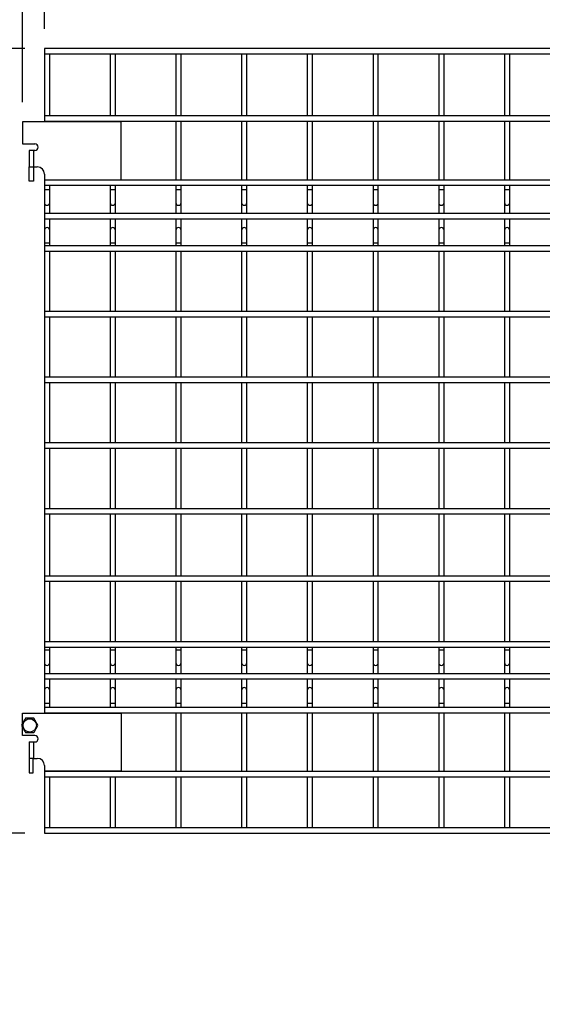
# Model space of a CAD drawing. Header units: inches. Extents: x 0.2 to 10.7, y 0.2 to 8.1.
# Tile 3 of 18: x 1.6 to 2.9, y 2.2 to 4.7. Entities that reach past the tile are written whole.
import ezdxf

# ---------------------------------------------------------------- set-up
doc = ezdxf.new("R2010")
doc.units = ezdxf.units.IN
doc.header["$MEASUREMENT"] = 0
doc.layers.add('DIMENSIONS', color=140, linetype='Continuous', lineweight=25)
doc.styles.add('SLDTEXTSTYLE0', font='TXT', dxfattribs={"width": 0.7})
doc.dimstyles.new('SLDDIMSTYLE0', dxfattribs={"dimtxt": 0.084961, "dimasz": 0.13, "dimexe": 0, "dimexo": 0.0625, "dimgap": 0.02124, "dimtad": 0, "dimtih": 1, "dimtoh": 1, "dimlfac": 12, "dimrnd": 1e-09, "dimzin": 12, "dimdsep": 46, "dimtxsty": 'SLDTEXTSTYLE0', "dimsah": 1, "dimcen": 0.09, "dimadec": 0, "dimazin": 3, "dimtfac": 1, "dimtofl": 0, "dimtmove": 0, "dimatfit": 3, "dimfxl": 0, "dimfrac": 2, "dimtolj": 1, "dimtzin": 12, "dimarcsym": 0})
doc.dimstyles.new('SLDDIMSTYLE1', dxfattribs={"dimtxt": 0.084961, "dimasz": 0.13, "dimexe": 0, "dimexo": 0.0625, "dimgap": 0.02124, "dimtad": 0, "dimtih": 1, "dimtoh": 1, "dimlfac": 12, "dimrnd": 1e-09, "dimzin": 12, "dimdsep": 46, "dimtxsty": 'SLDTEXTSTYLE0', "dimsah": 1, "dimcen": 0.09, "dimadec": 0, "dimazin": 3, "dimtfac": 1, "dimtmove": 0, "dimatfit": 0, "dimfxl": 0, "dimfrac": 2, "dimtolj": 1, "dimtzin": 12, "dimarcsym": 0})

# ---------------------------------------------------------------- blocks, each defined once
blk = doc.blocks.new('_D')
at = {"layer": 'DIMENSIONS'}
for p, q in [((1.6236, 4.6966), (1.6236, 5.1535)), ((4.9494, 4.6966), (4.9494, 5.1535)), ((1.6236, 5.0285), (2.9525, 5.0285)), ((3.0676, 5.0285), (3.0391, 5.0285)), ((3.0391, 5.0285), (3.0391, 4.8935)), ((3.4614, 5.0285), (3.49, 5.0285)), ((3.49, 5.0285), (3.49, 4.8935)), ((4.9494, 5.0285), (3.5766, 5.0285)), ((3.0391, 4.8935), (3.0676, 4.8935)), ((3.49, 4.8935), (3.4614, 4.8935))]:
    blk.add_line(p, q, dxfattribs=at)
for points in [[(1.6236, 5.0285), (1.7536, 5.0085), (1.7536, 5.0485)], [(4.9494, 5.0285), (4.8194, 5.0485), (4.8194, 5.0085)]]:
    blk.add_solid(points, dxfattribs=at)
at = {"layer": 'DIMENSIONS', "char_height": 0.08333, "attachment_point": 1, "style": 'SLDTEXTSTYLE0'}
for s, insert in [('39.91', (3.1029, 5.1549)), ('1013.7', (3.0676, 5.0009))]:
    blk.add_mtext(s, dxfattribs=dict(at, insert=insert))
blk = doc.blocks.new('_D_1')
at = {"layer": 'DIMENSIONS'}
for p, q in [((1.5678, 4.5112), (1.5678, 5.5382)), ((5.0051, 4.5112), (5.0051, 5.5382)), ((1.5678, 5.4132), (2.9525, 5.4132)), ((3.0676, 5.4132), (3.0391, 5.4132)), ((3.0391, 5.4132), (3.0391, 5.2782)), ((3.4614, 5.4132), (3.49, 5.4132)), ((3.49, 5.4132), (3.49, 5.2782)), ((5.0051, 5.4132), (3.5766, 5.4132)), ((3.0391, 5.2782), (3.0676, 5.2782)), ((3.49, 5.2782), (3.4614, 5.2782))]:
    blk.add_line(p, q, dxfattribs=at)
for points in [[(1.5678, 5.4132), (1.6978, 5.3932), (1.6978, 5.4332)], [(5.0051, 5.4132), (4.8751, 5.4332), (4.8751, 5.3932)]]:
    blk.add_solid(points, dxfattribs=at)
at = {"layer": 'DIMENSIONS', "char_height": 0.08333, "attachment_point": 1, "style": 'SLDTEXTSTYLE0'}
for s, insert in [('41.25', (3.1029, 5.5396)), ('1047.7', (3.0676, 5.3856))]:
    blk.add_mtext(s, dxfattribs=dict(at, insert=insert))
blk = doc.blocks.new('_D_2')
at = {"layer": 'DIMENSIONS'}
for p, q in [((1.4299, 2.8101), (1.4299, 3.0601)), ((1.5346, 2.8101), (1.3049, 2.8101)), ((1.5736, 2.6571), (1.3049, 2.6571)), ((1.4299, 2.36), (1.4299, 2.6571)), ((0.9279, 2.36), (0.8994, 2.36)), ((0.8994, 2.36), (0.8994, 2.225)), ((1.1804, 2.36), (1.2089, 2.36)), ((1.2089, 2.36), (1.2089, 2.225)), ((1.3336, 2.36), (1.4299, 2.36)), ((0.8994, 2.225), (0.9279, 2.225)), ((1.2089, 2.225), (1.1804, 2.225))]:
    blk.add_line(p, q, dxfattribs=at)
for points in [[(1.4299, 2.8101), (1.4499, 2.9401), (1.4099, 2.9401)], [(1.4299, 2.6571), (1.4099, 2.5271), (1.4499, 2.5271)]]:
    blk.add_solid(points, dxfattribs=at)
at = {"layer": 'DIMENSIONS', "char_height": 0.08333, "attachment_point": 1, "style": 'SLDTEXTSTYLE0'}
for s, insert in [('1.84', (0.9279, 2.4865)), ('46.7', (0.9279, 2.3324))]:
    blk.add_mtext(s, dxfattribs=dict(at, insert=insert))
blk = doc.blocks.new('_D_3')
at = {"layer": 'DIMENSIONS'}
for p, q in [((1.5346, 4.3101), (0.9449, 4.3101)), ((1.0699, 4.3101), (1.0699, 3.6308)), ((0.9083, 3.4768), (0.8798, 3.4768)), ((0.8798, 3.4768), (0.8798, 3.3417)), ((1.2315, 3.4768), (1.26, 3.4768)), ((1.26, 3.4768), (1.26, 3.3417)), ((0.8798, 3.3417), (0.9083, 3.3417)), ((1.0699, 2.6571), (1.0699, 3.3227)), ((1.26, 3.3417), (1.2315, 3.3417)), ((1.5736, 2.6571), (0.9449, 2.6571))]:
    blk.add_line(p, q, dxfattribs=at)
for points in [[(1.0699, 4.3101), (1.0499, 4.1801), (1.0899, 4.1801)], [(1.0699, 2.6571), (1.0899, 2.7871), (1.0499, 2.7871)]]:
    blk.add_solid(points, dxfattribs=at)
at = {"layer": 'DIMENSIONS', "char_height": 0.08333, "attachment_point": 1, "style": 'SLDTEXTSTYLE0'}
for s, insert in [('19.84', (0.9083, 3.6032)), ('503.9', (0.9083, 3.4491))]:
    blk.add_mtext(s, dxfattribs=dict(at, insert=insert))
blk = doc.blocks.new('_D_4')
at = {"layer": 'DIMENSIONS'}
for p, q in [((1.5736, 4.6466), (0.574, 4.6466)), ((0.699, 4.6466), (0.699, 3.9986)), ((0.5374, 3.8445), (0.5089, 3.8445)), ((0.5089, 3.8445), (0.5089, 3.7095)), ((0.8605, 3.8445), (0.8891, 3.8445)), ((0.8891, 3.8445), (0.8891, 3.7095)), ((0.5089, 3.7095), (0.5374, 3.7095)), ((0.8891, 3.7095), (0.8605, 3.7095)), ((0.699, 2.6571), (0.699, 3.6905)), ((1.5736, 2.6571), (0.574, 2.6571))]:
    blk.add_line(p, q, dxfattribs=at)
for points in [[(0.699, 4.6466), (0.679, 4.5166), (0.719, 4.5166)], [(0.699, 2.6571), (0.719, 2.7871), (0.679, 2.7871)]]:
    blk.add_solid(points, dxfattribs=at)
at = {"layer": 'DIMENSIONS', "char_height": 0.08333, "attachment_point": 1, "style": 'SLDTEXTSTYLE0'}
for s, insert in [('23.88', (0.5374, 3.971)), ('606.4', (0.5374, 3.8169))]:
    blk.add_mtext(s, dxfattribs=dict(at, insert=insert))

msp = doc.modelspace()

# ---------------------------------------------------------------- linework, layer by layer
for p, q in [((4.9494, 4.64664), (1.62356, 4.64664)), ((1.62356, 4.64664), (1.62356, 4.63331)), ((1.62356, 4.63331), (1.62356, 4.47581)), ((1.62356, 4.63331), (4.9494, 4.63331)), ((1.6369, 4.47581), (1.6369, 4.63331)), ((1.79023, 4.63331), (1.79023, 4.47581)), ((1.80356, 4.47581), (1.80356, 4.63331)), ((1.9569, 4.63331), (1.9569, 4.47581)), ((1.97023, 4.47581), (1.97023, 4.63331)), ((2.12356, 4.63331), (2.12356, 4.47581)), ((2.1369, 4.47581), (2.1369, 4.63331)), ((2.29023, 4.63331), (2.29023, 4.47581)), ((2.30356, 4.47581), (2.30356, 4.63331)), ((2.4569, 4.63331), (2.4569, 4.47581)), ((2.47023, 4.47581), (2.47023, 4.63331)), ((2.62356, 4.63331), (2.62356, 4.47581)), ((2.6369, 4.47581), (2.6369, 4.63331)), ((2.79023, 4.63331), (2.79023, 4.47581)), ((2.80356, 4.47581), (2.80356, 4.63331)), ((4.9494, 4.47581), (1.62356, 4.47581)), ((1.62356, 4.47581), (1.62356, 4.46247)), ((1.56781, 4.46122), (1.56781, 4.40497)), ((1.81781, 4.46122), (1.56781, 4.46122)), ((1.62356, 4.46247), (1.62356, 4.46122)), ((1.62356, 4.46247), (4.9494, 4.46247)), ((1.6369, 4.46122), (1.6369, 4.46247)), ((1.79023, 4.46247), (1.79023, 4.46122)), ((1.80356, 4.46122), (1.80356, 4.46247)), ((1.81781, 4.31414), (1.81781, 4.46122)), ((1.9569, 4.46247), (1.9569, 4.31331)), ((1.97023, 4.31331), (1.97023, 4.46247)), ((2.12356, 4.46247), (2.12356, 4.31331)), ((2.1369, 4.31331), (2.1369, 4.46247)), ((2.29023, 4.46247), (2.29023, 4.31331)), ((2.30356, 4.31331), (2.30356, 4.46247)), ((2.4569, 4.46247), (2.4569, 4.31331)), ((2.47023, 4.31331), (2.47023, 4.46247)), ((2.62356, 4.46247), (2.62356, 4.31331)), ((2.6369, 4.31331), (2.6369, 4.46247)), ((2.79023, 4.46247), (2.79023, 4.31331)), ((2.80356, 4.31331), (2.80356, 4.46247)), ((1.56781, 4.40497), (1.5994, 4.40497)), ((1.58465, 4.38831), (1.58465, 4.34664)), ((1.59581, 4.38831), (1.58465, 4.38831)), ((1.59581, 4.38831), (1.59581, 4.34664)), ((1.5994, 4.38831), (1.59581, 4.38831)), ((1.58465, 4.34664), (1.59581, 4.34664)), ((1.58465, 4.31014), (1.58465, 4.34664)), ((1.59581, 4.34664), (1.6054, 4.34664)), ((1.59581, 4.34664), (1.59581, 4.31014)), ((1.62356, 4.32847), (1.62356, 4.31414)), ((1.59581, 4.31014), (1.58465, 4.31014)), ((1.62356, 4.31414), (1.62356, 4.31331)), ((1.62356, 4.31414), (1.81781, 4.31414)), ((4.9494, 4.31331), (1.62356, 4.31331)), ((1.62356, 4.31331), (1.62356, 4.29997)), ((1.62356, 4.29997), (1.62356, 4.28889)), ((1.62356, 4.29997), (4.9494, 4.29997)), ((1.6369, 4.31331), (1.6369, 4.31414)), ((1.6369, 4.28889), (1.6369, 4.29997)), ((1.79023, 4.31414), (1.79023, 4.31331)), ((1.79023, 4.29997), (1.79023, 4.28889)), ((1.80356, 4.31331), (1.80356, 4.31414)), ((1.80356, 4.28889), (1.80356, 4.29997)), ((1.9569, 4.29997), (1.9569, 4.28889)), ((1.97023, 4.28889), (1.97023, 4.29997)), ((2.12356, 4.29997), (2.12356, 4.28889)), ((2.1369, 4.28889), (2.1369, 4.29997)), ((2.29023, 4.29997), (2.29023, 4.28889)), ((2.30356, 4.28889), (2.30356, 4.29997)), ((2.4569, 4.29997), (2.4569, 4.28889)), ((2.47023, 4.28889), (2.47023, 4.29997)), ((2.62356, 4.29997), (2.62356, 4.28889)), ((2.6369, 4.28889), (2.6369, 4.29997)), ((2.79023, 4.29997), (2.79023, 4.28889)), ((2.80356, 4.28889), (2.80356, 4.29997)), ((1.62356, 4.28889), (1.62356, 4.25601)), ((1.63023, 4.28889), (1.62356, 4.28889)), ((1.6369, 4.28889), (1.63023, 4.28889)), ((1.6369, 4.25601), (1.6369, 4.28889)), ((1.79023, 4.28889), (1.79023, 4.25601)), ((1.7969, 4.28889), (1.79023, 4.28889)), ((1.80356, 4.28889), (1.7969, 4.28889)), ((1.80356, 4.25601), (1.80356, 4.28889)), ((1.9569, 4.28889), (1.9569, 4.25601)), ((1.96356, 4.28889), (1.9569, 4.28889)), ((1.97023, 4.28889), (1.96356, 4.28889)), ((1.97023, 4.25601), (1.97023, 4.28889)), ((2.12356, 4.28889), (2.12356, 4.25601)), ((2.13023, 4.28889), (2.12356, 4.28889)), ((2.1369, 4.28889), (2.13023, 4.28889)), ((2.1369, 4.25601), (2.1369, 4.28889)), ((2.29023, 4.28889), (2.29023, 4.25601)), ((2.2969, 4.28889), (2.29023, 4.28889)), ((2.30356, 4.28889), (2.2969, 4.28889)), ((2.30356, 4.25601), (2.30356, 4.28889)), ((2.4569, 4.28889), (2.4569, 4.25601)), ((2.46356, 4.28889), (2.4569, 4.28889)), ((2.47023, 4.28889), (2.46356, 4.28889)), ((2.47023, 4.25601), (2.47023, 4.28889)), ((2.62356, 4.28889), (2.62356, 4.25601)), ((2.63023, 4.28889), (2.62356, 4.28889)), ((2.6369, 4.28889), (2.63023, 4.28889)), ((2.6369, 4.25601), (2.6369, 4.28889)), ((2.79023, 4.28889), (2.79023, 4.25601)), ((2.7969, 4.28889), (2.79023, 4.28889)), ((2.80356, 4.28889), (2.7969, 4.28889)), ((2.80356, 4.25601), (2.80356, 4.28889)), ((1.62356, 4.25601), (1.62356, 4.22816)), ((1.6369, 4.22816), (1.6369, 4.25601)), ((1.79023, 4.25601), (1.79023, 4.22816)), ((1.80356, 4.22816), (1.80356, 4.25601)), ((1.9569, 4.25601), (1.9569, 4.22816)), ((1.97023, 4.22816), (1.97023, 4.25601)), ((2.12356, 4.25601), (2.12356, 4.22816)), ((2.1369, 4.22816), (2.1369, 4.25601)), ((2.29023, 4.25601), (2.29023, 4.22816)), ((2.30356, 4.22816), (2.30356, 4.25601)), ((2.4569, 4.25601), (2.4569, 4.22816)), ((2.47023, 4.22816), (2.47023, 4.25601)), ((2.62356, 4.25601), (2.62356, 4.22816)), ((2.6369, 4.22816), (2.6369, 4.25601)), ((2.79023, 4.25601), (2.79023, 4.22816)), ((2.80356, 4.22816), (2.80356, 4.25601)), ((4.9494, 4.22816), (1.62356, 4.22816)), ((1.62356, 4.22816), (1.62356, 4.21482)), ((1.62356, 4.21482), (1.62356, 4.18635)), ((1.62356, 4.21482), (4.9494, 4.21482)), ((1.6369, 4.18635), (1.6369, 4.21482)), ((1.79023, 4.21482), (1.79023, 4.18635)), ((1.80356, 4.18635), (1.80356, 4.21482)), ((1.9569, 4.21482), (1.9569, 4.18635)), ((1.97023, 4.18635), (1.97023, 4.21482)), ((2.12356, 4.21482), (2.12356, 4.18635)), ((2.1369, 4.18635), (2.1369, 4.21482)), ((2.29023, 4.21482), (2.29023, 4.18635)), ((2.30356, 4.18635), (2.30356, 4.21482)), ((2.4569, 4.21482), (2.4569, 4.18635)), ((2.47023, 4.18635), (2.47023, 4.21482)), ((2.62356, 4.21482), (2.62356, 4.18635)), ((2.6369, 4.18635), (2.6369, 4.21482)), ((2.79023, 4.21482), (2.79023, 4.18635)), ((2.80356, 4.18635), (2.80356, 4.21482)), ((1.62356, 4.18635), (1.62356, 4.15347)), ((1.6369, 4.15347), (1.6369, 4.18635)), ((1.79023, 4.18635), (1.79023, 4.15347)), ((1.80356, 4.15347), (1.80356, 4.18635)), ((1.9569, 4.18635), (1.9569, 4.15347)), ((1.97023, 4.15347), (1.97023, 4.18635)), ((2.12356, 4.18635), (2.12356, 4.15347)), ((2.1369, 4.15347), (2.1369, 4.18635)), ((2.29023, 4.18635), (2.29023, 4.15347)), ((2.30356, 4.15347), (2.30356, 4.18635)), ((2.4569, 4.18635), (2.4569, 4.15347)), ((2.47023, 4.15347), (2.47023, 4.18635)), ((2.62356, 4.18635), (2.62356, 4.15347)), ((2.6369, 4.15347), (2.6369, 4.18635)), ((2.79023, 4.18635), (2.79023, 4.15347)), ((2.80356, 4.15347), (2.80356, 4.18635)), ((1.62356, 4.15347), (1.62356, 4.14664)), ((1.6369, 4.15347), (1.62356, 4.15347)), ((4.9494, 4.14664), (1.62356, 4.14664)), ((1.62356, 4.14664), (1.62356, 4.13331)), ((1.6369, 4.14664), (1.6369, 4.15347)), ((1.79023, 4.15347), (1.79023, 4.14664)), ((1.80356, 4.15347), (1.79023, 4.15347)), ((1.80356, 4.14664), (1.80356, 4.15347)), ((1.9569, 4.15347), (1.9569, 4.14664)), ((1.97023, 4.15347), (1.9569, 4.15347)), ((1.97023, 4.14664), (1.97023, 4.15347)), ((2.12356, 4.15347), (2.12356, 4.14664)), ((2.1369, 4.15347), (2.12356, 4.15347)), ((2.1369, 4.14664), (2.1369, 4.15347)), ((2.29023, 4.15347), (2.29023, 4.14664)), ((2.30356, 4.15347), (2.29023, 4.15347)), ((2.30356, 4.14664), (2.30356, 4.15347)), ((2.4569, 4.15347), (2.4569, 4.14664)), ((2.47023, 4.15347), (2.4569, 4.15347)), ((2.47023, 4.14664), (2.47023, 4.15347)), ((2.62356, 4.15347), (2.62356, 4.14664)), ((2.6369, 4.15347), (2.62356, 4.15347)), ((2.6369, 4.14664), (2.6369, 4.15347)), ((2.79023, 4.15347), (2.79023, 4.14664)), ((2.80356, 4.15347), (2.79023, 4.15347)), ((2.80356, 4.14664), (2.80356, 4.15347)), ((1.62356, 4.13331), (1.62356, 3.97997)), ((1.62356, 4.13331), (4.9494, 4.13331)), ((1.6369, 3.97997), (1.6369, 4.13331)), ((1.79023, 4.13331), (1.79023, 3.97997)), ((1.80356, 3.97997), (1.80356, 4.13331)), ((1.9569, 4.13331), (1.9569, 3.97997)), ((1.97023, 3.97997), (1.97023, 4.13331)), ((2.12356, 4.13331), (2.12356, 3.97997)), ((2.1369, 3.97997), (2.1369, 4.13331)), ((2.29023, 4.13331), (2.29023, 3.97997)), ((2.30356, 3.97997), (2.30356, 4.13331)), ((2.4569, 4.13331), (2.4569, 3.97997)), ((2.47023, 3.97997), (2.47023, 4.13331)), ((2.62356, 4.13331), (2.62356, 3.97997)), ((2.6369, 3.97997), (2.6369, 4.13331)), ((2.79023, 4.13331), (2.79023, 3.97997)), ((2.80356, 3.97997), (2.80356, 4.13331)), ((4.9494, 3.97997), (1.62356, 3.97997)), ((1.62356, 3.97997), (1.62356, 3.96664)), ((1.62356, 3.96664), (1.62356, 3.81331)), ((1.62356, 3.96664), (4.9494, 3.96664)), ((1.6369, 3.81331), (1.6369, 3.96664)), ((1.79023, 3.96664), (1.79023, 3.81331)), ((1.80356, 3.81331), (1.80356, 3.96664)), ((1.9569, 3.96664), (1.9569, 3.81331)), ((1.97023, 3.81331), (1.97023, 3.96664)), ((2.12356, 3.96664), (2.12356, 3.81331)), ((2.1369, 3.81331), (2.1369, 3.96664)), ((2.29023, 3.96664), (2.29023, 3.81331)), ((2.30356, 3.81331), (2.30356, 3.96664)), ((2.4569, 3.96664), (2.4569, 3.81331)), ((2.47023, 3.81331), (2.47023, 3.96664)), ((2.62356, 3.96664), (2.62356, 3.81331)), ((2.6369, 3.81331), (2.6369, 3.96664)), ((2.79023, 3.96664), (2.79023, 3.81331)), ((2.80356, 3.81331), (2.80356, 3.96664)), ((4.9494, 3.81331), (1.62356, 3.81331)), ((1.62356, 3.81331), (1.62356, 3.79997)), ((1.62356, 3.79997), (1.62356, 3.64664)), ((1.62356, 3.79997), (4.9494, 3.79997)), ((1.6369, 3.64664), (1.6369, 3.79997)), ((1.79023, 3.79997), (1.79023, 3.64664)), ((1.80356, 3.64664), (1.80356, 3.79997)), ((1.9569, 3.79997), (1.9569, 3.64664)), ((1.97023, 3.64664), (1.97023, 3.79997)), ((2.12356, 3.79997), (2.12356, 3.64664)), ((2.1369, 3.64664), (2.1369, 3.79997)), ((2.29023, 3.79997), (2.29023, 3.64664)), ((2.30356, 3.64664), (2.30356, 3.79997)), ((2.4569, 3.79997), (2.4569, 3.64664)), ((2.47023, 3.64664), (2.47023, 3.79997)), ((2.62356, 3.79997), (2.62356, 3.64664)), ((2.6369, 3.64664), (2.6369, 3.79997)), ((2.79023, 3.79997), (2.79023, 3.64664)), ((2.80356, 3.64664), (2.80356, 3.79997)), ((4.9494, 3.64664), (1.62356, 3.64664)), ((1.62356, 3.64664), (1.62356, 3.63331)), ((1.62356, 3.63331), (1.62356, 3.47997)), ((1.62356, 3.63331), (4.9494, 3.63331)), ((1.6369, 3.47997), (1.6369, 3.63331)), ((1.79023, 3.63331), (1.79023, 3.47997)), ((1.80356, 3.47997), (1.80356, 3.63331)), ((1.9569, 3.63331), (1.9569, 3.47997)), ((1.97023, 3.47997), (1.97023, 3.63331)), ((2.12356, 3.63331), (2.12356, 3.47997)), ((2.1369, 3.47997), (2.1369, 3.63331)), ((2.29023, 3.63331), (2.29023, 3.47997)), ((2.30356, 3.47997), (2.30356, 3.63331)), ((2.4569, 3.63331), (2.4569, 3.47997)), ((2.47023, 3.47997), (2.47023, 3.63331)), ((2.62356, 3.63331), (2.62356, 3.47997)), ((2.6369, 3.47997), (2.6369, 3.63331)), ((2.79023, 3.63331), (2.79023, 3.47997)), ((2.80356, 3.47997), (2.80356, 3.63331)), ((4.9494, 3.47997), (1.62356, 3.47997)), ((1.62356, 3.47997), (1.62356, 3.46664)), ((1.62356, 3.46664), (1.62356, 3.30914)), ((1.62356, 3.46664), (4.9494, 3.46664)), ((1.6369, 3.30914), (1.6369, 3.46664)), ((1.79023, 3.46664), (1.79023, 3.30914)), ((1.80356, 3.30914), (1.80356, 3.46664)), ((1.9569, 3.46664), (1.9569, 3.30914)), ((1.97023, 3.30914), (1.97023, 3.46664)), ((2.12356, 3.46664), (2.12356, 3.30914)), ((2.1369, 3.30914), (2.1369, 3.46664)), ((2.29023, 3.46664), (2.29023, 3.30914)), ((2.30356, 3.30914), (2.30356, 3.46664)), ((2.4569, 3.46664), (2.4569, 3.30914)), ((2.47023, 3.30914), (2.47023, 3.46664)), ((2.62356, 3.46664), (2.62356, 3.30914)), ((2.6369, 3.30914), (2.6369, 3.46664)), ((2.79023, 3.46664), (2.79023, 3.30914)), ((2.80356, 3.30914), (2.80356, 3.46664)), ((4.9494, 3.30914), (1.62356, 3.30914)), ((1.62356, 3.30914), (1.62356, 3.29581)), ((1.62356, 3.29581), (1.62356, 3.14247)), ((1.62356, 3.29581), (4.9494, 3.29581)), ((1.6369, 3.14247), (1.6369, 3.29581)), ((1.79023, 3.29581), (1.79023, 3.14247)), ((1.80356, 3.14247), (1.80356, 3.29581)), ((1.9569, 3.29581), (1.9569, 3.14247)), ((1.97023, 3.14247), (1.97023, 3.29581)), ((2.12356, 3.29581), (2.12356, 3.14247)), ((2.1369, 3.14247), (2.1369, 3.29581)), ((2.29023, 3.29581), (2.29023, 3.14247)), ((2.30356, 3.14247), (2.30356, 3.29581)), ((2.4569, 3.29581), (2.4569, 3.14247)), ((2.47023, 3.14247), (2.47023, 3.29581)), ((2.62356, 3.29581), (2.62356, 3.14247)), ((2.6369, 3.14247), (2.6369, 3.29581)), ((2.79023, 3.29581), (2.79023, 3.14247)), ((2.80356, 3.14247), (2.80356, 3.29581)), ((4.9494, 3.14247), (1.62356, 3.14247)), ((1.62356, 3.14247), (1.62356, 3.12914)), ((1.62356, 3.12914), (4.9494, 3.12914)), ((1.62356, 3.12914), (1.62356, 3.12222)), ((1.62356, 3.12222), (1.62356, 3.08935)), ((1.62356, 3.12222), (1.6369, 3.12222)), ((1.6369, 3.12222), (1.6369, 3.12914)), ((1.6369, 3.08935), (1.6369, 3.12222)), ((1.79023, 3.12914), (1.79023, 3.12222)), ((1.79023, 3.12222), (1.79023, 3.08935)), ((1.79023, 3.12222), (1.80356, 3.12222)), ((1.80356, 3.12222), (1.80356, 3.12914)), ((1.80356, 3.08935), (1.80356, 3.12222)), ((1.9569, 3.12914), (1.9569, 3.12222)), ((1.9569, 3.12222), (1.9569, 3.08935)), ((1.9569, 3.12222), (1.97023, 3.12222)), ((1.97023, 3.12222), (1.97023, 3.12914)), ((1.97023, 3.08935), (1.97023, 3.12222)), ((2.12356, 3.12914), (2.12356, 3.12222)), ((2.12356, 3.12222), (2.12356, 3.08935)), ((2.12356, 3.12222), (2.1369, 3.12222)), ((2.1369, 3.12222), (2.1369, 3.12914)), ((2.1369, 3.08935), (2.1369, 3.12222)), ((2.29023, 3.12914), (2.29023, 3.12222)), ((2.29023, 3.12222), (2.29023, 3.08935)), ((2.29023, 3.12222), (2.30356, 3.12222)), ((2.30356, 3.12222), (2.30356, 3.12914)), ((2.30356, 3.08935), (2.30356, 3.12222)), ((2.4569, 3.12914), (2.4569, 3.12222)), ((2.4569, 3.12222), (2.4569, 3.08935)), ((2.4569, 3.12222), (2.47023, 3.12222)), ((2.47023, 3.12222), (2.47023, 3.12914)), ((2.47023, 3.08935), (2.47023, 3.12222)), ((2.62356, 3.12914), (2.62356, 3.12222)), ((2.62356, 3.12222), (2.62356, 3.08935)), ((2.62356, 3.12222), (2.6369, 3.12222)), ((2.6369, 3.12222), (2.6369, 3.12914)), ((2.6369, 3.08935), (2.6369, 3.12222)), ((2.79023, 3.12914), (2.79023, 3.12222)), ((2.79023, 3.12222), (2.79023, 3.08935)), ((2.79023, 3.12222), (2.80356, 3.12222)), ((2.80356, 3.12222), (2.80356, 3.12914)), ((2.80356, 3.08935), (2.80356, 3.12222)), ((1.62356, 3.08935), (1.62356, 3.06149)), ((1.6369, 3.06149), (1.6369, 3.08935)), ((1.79023, 3.08935), (1.79023, 3.06149)), ((1.80356, 3.06149), (1.80356, 3.08935)), ((1.9569, 3.08935), (1.9569, 3.06149)), ((1.97023, 3.06149), (1.97023, 3.08935)), ((2.12356, 3.08935), (2.12356, 3.06149)), ((2.1369, 3.06149), (2.1369, 3.08935)), ((2.29023, 3.08935), (2.29023, 3.06149)), ((2.30356, 3.06149), (2.30356, 3.08935)), ((2.4569, 3.08935), (2.4569, 3.06149)), ((2.47023, 3.06149), (2.47023, 3.08935)), ((2.62356, 3.08935), (2.62356, 3.06149)), ((2.6369, 3.06149), (2.6369, 3.08935)), ((2.79023, 3.08935), (2.79023, 3.06149)), ((2.80356, 3.06149), (2.80356, 3.08935)), ((4.9494, 3.06149), (1.62356, 3.06149)), ((1.62356, 3.06149), (1.62356, 3.04816)), ((1.62356, 3.04816), (1.62356, 3.01968)), ((1.62356, 3.04816), (4.9494, 3.04816)), ((1.6369, 3.01968), (1.6369, 3.04816)), ((1.79023, 3.04816), (1.79023, 3.01968)), ((1.80356, 3.01968), (1.80356, 3.04816)), ((1.9569, 3.04816), (1.9569, 3.01968)), ((1.97023, 3.01968), (1.97023, 3.04816)), ((2.12356, 3.04816), (2.12356, 3.01968)), ((2.1369, 3.01968), (2.1369, 3.04816)), ((2.29023, 3.04816), (2.29023, 3.01968)), ((2.30356, 3.01968), (2.30356, 3.04816)), ((2.4569, 3.04816), (2.4569, 3.01968)), ((2.47023, 3.01968), (2.47023, 3.04816)), ((2.62356, 3.04816), (2.62356, 3.01968)), ((2.6369, 3.01968), (2.6369, 3.04816)), ((2.79023, 3.04816), (2.79023, 3.01968)), ((2.80356, 3.01968), (2.80356, 3.04816)), ((1.62356, 3.01968), (1.62356, 2.98681)), ((1.6369, 2.98681), (1.6369, 3.01968)), ((1.79023, 3.01968), (1.79023, 2.98681)), ((1.80356, 2.98681), (1.80356, 3.01968)), ((1.9569, 3.01968), (1.9569, 2.98681)), ((1.97023, 2.98681), (1.97023, 3.01968)), ((2.12356, 3.01968), (2.12356, 2.98681)), ((2.1369, 2.98681), (2.1369, 3.01968)), ((2.29023, 3.01968), (2.29023, 2.98681)), ((2.30356, 2.98681), (2.30356, 3.01968)), ((2.4569, 3.01968), (2.4569, 2.98681)), ((2.47023, 2.98681), (2.47023, 3.01968)), ((2.62356, 3.01968), (2.62356, 2.98681)), ((2.6369, 2.98681), (2.6369, 3.01968)), ((2.79023, 3.01968), (2.79023, 2.98681)), ((2.80356, 2.98681), (2.80356, 3.01968)), ((1.62356, 2.98681), (1.62356, 2.97581)), ((1.62356, 2.98681), (1.63023, 2.98681)), ((4.9494, 2.97581), (1.62356, 2.97581)), ((1.62356, 2.97581), (1.62356, 2.96247)), ((1.63023, 2.98681), (1.6369, 2.98681)), ((1.6369, 2.97581), (1.6369, 2.98681)), ((1.79023, 2.98681), (1.79023, 2.97581)), ((1.79023, 2.98681), (1.7969, 2.98681)), ((1.7969, 2.98681), (1.80356, 2.98681)), ((1.80356, 2.97581), (1.80356, 2.98681)), ((1.9569, 2.98681), (1.9569, 2.97581)), ((1.9569, 2.98681), (1.96356, 2.98681)), ((1.96356, 2.98681), (1.97023, 2.98681)), ((1.97023, 2.97581), (1.97023, 2.98681)), ((2.12356, 2.98681), (2.12356, 2.97581)), ((2.12356, 2.98681), (2.13023, 2.98681)), ((2.13023, 2.98681), (2.1369, 2.98681)), ((2.1369, 2.97581), (2.1369, 2.98681)), ((2.29023, 2.98681), (2.29023, 2.97581)), ((2.29023, 2.98681), (2.2969, 2.98681)), ((2.2969, 2.98681), (2.30356, 2.98681)), ((2.30356, 2.97581), (2.30356, 2.98681)), ((2.4569, 2.98681), (2.4569, 2.97581)), ((2.4569, 2.98681), (2.46356, 2.98681)), ((2.46356, 2.98681), (2.47023, 2.98681)), ((2.47023, 2.97581), (2.47023, 2.98681)), ((2.62356, 2.98681), (2.62356, 2.97581)), ((2.62356, 2.98681), (2.63023, 2.98681)), ((2.63023, 2.98681), (2.6369, 2.98681)), ((2.6369, 2.97581), (2.6369, 2.98681)), ((2.79023, 2.98681), (2.79023, 2.97581)), ((2.79023, 2.98681), (2.7969, 2.98681)), ((2.7969, 2.98681), (2.80356, 2.98681)), ((2.80356, 2.97581), (2.80356, 2.98681)), ((1.56781, 2.93509), (1.56781, 2.96122)), ((1.56781, 2.96122), (1.81781, 2.96122)), ((1.62356, 2.96247), (1.62356, 2.96122)), ((1.62356, 2.96247), (4.9494, 2.96247)), ((1.6369, 2.96122), (1.6369, 2.96247)), ((1.79023, 2.96247), (1.79023, 2.96122)), ((1.80356, 2.96122), (1.80356, 2.96247)), ((1.81781, 2.96122), (1.81781, 2.81414)), ((1.9569, 2.96247), (1.9569, 2.81331)), ((1.97023, 2.81331), (1.97023, 2.96247)), ((2.12356, 2.96247), (2.12356, 2.81331)), ((2.1369, 2.81331), (2.1369, 2.96247)), ((2.29023, 2.96247), (2.29023, 2.81331)), ((2.30356, 2.81331), (2.30356, 2.96247)), ((2.4569, 2.96247), (2.4569, 2.81331)), ((2.47023, 2.81331), (2.47023, 2.96247)), ((2.62356, 2.96247), (2.62356, 2.81331)), ((2.6369, 2.81331), (2.6369, 2.96247)), ((2.79023, 2.96247), (2.79023, 2.81331)), ((2.80356, 2.81331), (2.80356, 2.96247)), ((1.56781, 2.90497), (1.56781, 2.92569)), ((1.5994, 2.90497), (1.56781, 2.90497)), ((1.58465, 2.88831), (1.58465, 2.84664)), ((1.58465, 2.88831), (1.59581, 2.88831)), ((1.59581, 2.88831), (1.59581, 2.84664)), ((1.59581, 2.88831), (1.5994, 2.88831)), ((1.59581, 2.84664), (1.58465, 2.84664)), ((1.58465, 2.84664), (1.58465, 2.81014)), ((1.59506, 2.81014), (1.59506, 2.84664)), ((1.59581, 2.84664), (1.6054, 2.84664)), ((1.62356, 2.82847), (1.62356, 2.81414)), ((1.58465, 2.81014), (1.59506, 2.81014)), ((1.62356, 2.81414), (1.62356, 2.81331)), ((1.81781, 2.81414), (1.62356, 2.81414)), ((4.9494, 2.81331), (1.62356, 2.81331)), ((1.62356, 2.81331), (1.62356, 2.79997)), ((1.62356, 2.79997), (1.62356, 2.67039)), ((1.62356, 2.79997), (4.9494, 2.79997)), ((1.6369, 2.81331), (1.6369, 2.81414)), ((1.6369, 2.67039), (1.6369, 2.79997)), ((1.79023, 2.81414), (1.79023, 2.81331)), ((1.79023, 2.79997), (1.79023, 2.67039)), ((1.80356, 2.81331), (1.80356, 2.81414)), ((1.80356, 2.67039), (1.80356, 2.79997)), ((1.9569, 2.79997), (1.9569, 2.67039)), ((1.97023, 2.67039), (1.97023, 2.79997)), ((2.12356, 2.79997), (2.12356, 2.67039)), ((2.1369, 2.67039), (2.1369, 2.79997)), ((2.29023, 2.79997), (2.29023, 2.67039)), ((2.30356, 2.67039), (2.30356, 2.79997)), ((2.4569, 2.79997), (2.4569, 2.67039)), ((2.47023, 2.67039), (2.47023, 2.79997)), ((2.62356, 2.79997), (2.62356, 2.67039)), ((2.6369, 2.67039), (2.6369, 2.79997)), ((2.79023, 2.79997), (2.79023, 2.67039)), ((2.80356, 2.67039), (2.80356, 2.79997)), ((4.9494, 2.67039), (1.62356, 2.67039)), ((1.62356, 2.67039), (1.62356, 2.65706)), ((1.62356, 2.65706), (4.9494, 2.65706))]:
    msp.add_line(p, q)
msp.add_circle((1.58615, 2.93039), 0.01692)
for centre, radius, start, end in [((1.5994, 4.39664), 0.00833, 270, 90), ((1.6054, 4.32847), 0.01817, 0, 90), ((1.63023, 4.25601), 0.00667, 180, 0), ((1.7969, 4.25601), 0.00667, 180, 0), ((1.96356, 4.25601), 0.00667, 180, 0), ((2.13023, 4.25601), 0.00667, 180, 0), ((2.2969, 4.25601), 0.00667, 180, 0), ((2.46356, 4.25601), 0.00667, 180, 0), ((2.63023, 4.25601), 0.00667, 180, 0), ((2.7969, 4.25601), 0.00667, 180, 0), ((1.63023, 4.18635), 0.00667, 90, 180), ((1.63023, 4.18635), 0.00667, 0, 90), ((1.7969, 4.18635), 0.00667, 90, 180), ((1.7969, 4.18635), 0.00667, 0, 90), ((1.96356, 4.18635), 0.00667, 90, 180), ((1.96356, 4.18635), 0.00667, 0, 90), ((2.13023, 4.18635), 0.00667, 90, 180), ((2.13023, 4.18635), 0.00667, 0, 90), ((2.2969, 4.18635), 0.00667, 90, 180), ((2.2969, 4.18635), 0.00667, 0, 90), ((2.46356, 4.18635), 0.00667, 90, 180), ((2.46356, 4.18635), 0.00667, 0, 90), ((2.63023, 4.18635), 0.00667, 90, 180), ((2.63023, 4.18635), 0.00667, 0, 90), ((2.7969, 4.18635), 0.00667, 90, 180), ((2.7969, 4.18635), 0.00667, 0, 90), ((1.63023, 3.08935), 0.00667, 180, 270), ((1.63023, 3.08935), 0.00667, 270, 0), ((1.7969, 3.08935), 0.00667, 180, 270), ((1.7969, 3.08935), 0.00667, 270, 0), ((1.96356, 3.08935), 0.00667, 180, 270), ((1.96356, 3.08935), 0.00667, 270, 0), ((2.13023, 3.08935), 0.00667, 180, 270), ((2.13023, 3.08935), 0.00667, 270, 0), ((2.2969, 3.08935), 0.00667, 180, 270), ((2.2969, 3.08935), 0.00667, 270, 0), ((2.46356, 3.08935), 0.00667, 180, 270), ((2.46356, 3.08935), 0.00667, 270, 0), ((2.63023, 3.08935), 0.00667, 180, 270), ((2.63023, 3.08935), 0.00667, 270, 0), ((2.7969, 3.08935), 0.00667, 180, 270), ((2.7969, 3.08935), 0.00667, 270, 0), ((1.63023, 3.01968), 0.00667, 0, 180), ((1.7969, 3.01968), 0.00667, 0, 180), ((1.96356, 3.01968), 0.00667, 0, 180), ((2.13023, 3.01968), 0.00667, 0, 180), ((2.2969, 3.01968), 0.00667, 0, 180), ((2.46356, 3.01968), 0.00667, 0, 180), ((2.63023, 3.01968), 0.00667, 0, 180), ((2.7969, 3.01968), 0.00667, 0, 180), ((1.5994, 2.89664), 0.00833, 270, 90), ((1.6054, 2.82847), 0.01817, 0, 90)]:
    msp.add_arc(centre, radius, start, end)
for points in [[(1.57562, 2.94862), (1.5739, 2.94564), (1.57216, 2.94262), (1.56992, 2.93875), (1.56947, 2.93797), (1.56858, 2.93643), (1.56814, 2.93566), (1.56683, 2.93338), (1.56596, 2.93188), (1.5651, 2.93039)], [(1.59667, 2.94862), (1.59323, 2.94862), (1.58975, 2.94862), (1.58527, 2.94862), (1.58437, 2.94862), (1.58259, 2.94862), (1.58171, 2.94862), (1.57908, 2.94862), (1.57734, 2.94862), (1.57562, 2.94862)], [(1.6072, 2.93039), (1.60548, 2.93337), (1.60373, 2.93639), (1.6015, 2.94026), (1.60105, 2.94104), (1.60016, 2.94258), (1.59972, 2.94334), (1.5984, 2.94563), (1.59753, 2.94713), (1.59667, 2.94862)], [(1.5651, 2.93039), (1.56682, 2.92741), (1.56856, 2.92439), (1.5708, 2.92052), (1.57125, 2.91974), (1.57214, 2.9182), (1.57258, 2.91743), (1.57389, 2.91515), (1.57476, 2.91365), (1.57562, 2.91216)], [(1.59667, 2.91216), (1.59839, 2.91514), (1.60013, 2.91816), (1.60237, 2.92203), (1.60282, 2.92281), (1.60371, 2.92435), (1.60415, 2.92512), (1.60547, 2.9274), (1.60634, 2.9289), (1.6072, 2.93039)], [(1.57562, 2.91216), (1.57906, 2.91216), (1.58255, 2.91216), (1.58702, 2.91216), (1.58792, 2.91216), (1.5897, 2.91216), (1.59058, 2.91216), (1.59322, 2.91216), (1.59495, 2.91216), (1.59667, 2.91216)]]:
    msp.add_open_spline(points, degree=3, knots=[0, 0, 0, 0, 0.5, 0.5, 0.625, 0.625, 0.75, 0.75, 1, 1, 1, 1])

# ---------------------------------------------------------------- dimensions: what is measured, and where the dimension line sits
at = {"layer": 'DIMENSIONS'}
for base, p1, p2, picture, middle in [((5.00515, 5.41319), (1.56781, 4.46122), (5.00515, 4.46122), '_D_1', (3.26452, 5.41319)), ((1.62356, 5.02849), (4.9494, 4.64664), (1.62356, 4.64664), '_D', (3.26452, 5.02849))]:
    dim = msp.add_linear_dim(base=base, p1=p1, p2=p2, dimstyle='SLDDIMSTYLE0', dxfattribs=at)
    dim.commit()
    dim.dimension.update_dxf_attribs({"geometry": picture, "text_midpoint": middle, "dimtype": 160})
for base, p2, dimstyle, picture, middle in [((0.69896, 4.64664), (1.62356, 4.64664), 'SLDDIMSTYLE0', '_D_4', (0.69896, 3.84454)), ((1.06991, 4.31014), (1.58465, 4.31014), 'SLDDIMSTYLE0', '_D_3', (1.06991, 3.47675)), ((1.42985, 2.81014), (1.58465, 2.81014), 'SLDDIMSTYLE1', '_D_2', (1.42985, 2.36005))]:
    dim = msp.add_linear_dim(base=base, p1=(1.62356, 2.65706), p2=p2, angle=90, dimstyle=dimstyle, dxfattribs=at)
    dim.commit()
    dim.dimension.update_dxf_attribs({"geometry": picture, "text_midpoint": middle, "dimtype": 160})

doc.saveas('drawing.dxf')
